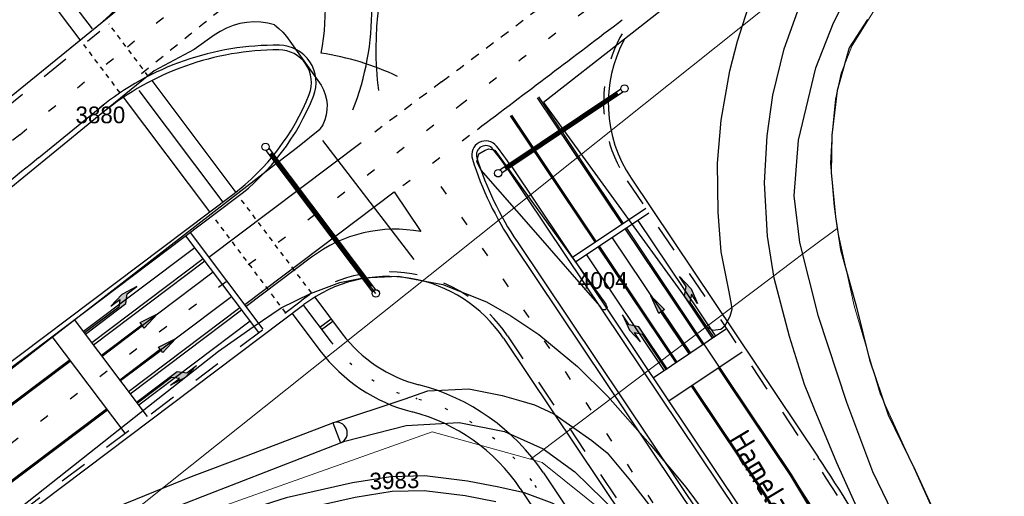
# Model space of a CAD drawing. Header units: metres. Extents: x 233874 to 239264, y 443832 to 448222.
# Tile 173 of 198: x 237658 to 237764, y 446718 to 446770. Entities that reach past the tile are written whole.
import ezdxf
from ezdxf.enums import TextEntityAlignment as Align

# ---------------------------------------------------------------- set-up
doc = ezdxf.new("R2010")
doc.units = ezdxf.units.M
doc.header["$MEASUREMENT"] = 0
for name, pattern in [('LIJN05-05', [1, 0.5, -0.5]), ('LIJN1-1', [2, 1, -1]), ('LIJN1-3', [4, 1, -3]), ('LIJNFPAD', [3, 0.3, -2.7])]:
    doc.linetypes.add(name, pattern=pattern)
doc.layers.add('G01 kadestrale perceelsgrens', color=73, linetype='Continuous', lineweight=0)
doc.layers.add('Z01 perceelnummer', color=73, linetype='Continuous', lineweight=13)
doc.layers.add('Goud-hulp', color=210, linetype='Continuous', plot=False)
for name, color, linetype in [('Goud-kadastrale grenzen', 13, 'Continuous'), ('Goud-markering', 7, 'Continuous'), ('Goud-ontwerp', 2, 'Continuous'), ('Goud-ontwerp-water', 131, 'Continuous'), ('INSTEEKSLOOT', 153, 'Continuous'), ('KANTVERH', 253, 'Continuous'), ('STRAATNAAM', 253, 'Continuous'), ('VRI-lantaarns', 162, 'Continuous')]:
    doc.layers.add(name, color=color, linetype=linetype)
doc.styles.get("Standard").update_dxf_attribs({"font": 'iso.shx'})
doc.styles.add('Styledgn001', font='dgn001.shx')
doc.linetypes.add('HAAIETAND50-R', pattern='A,0,-0.25,[122,wocad.shx,S=0.1,R=180,X=0,Y=0],-0.75', length=1)

# ---------------------------------------------------------------- blocks, each defined once
blk = doc.blocks.new('*U30')
at = {"layer": 'VRI-lantaarns', "color": 0}
for points in [[(0.35, 0.2), (19.4, 0.2)], [(0.35, -0.2), (19.4, -0.2)]]:
    blk.add_lwpolyline(points, dxfattribs=at)
at = {"layer": 'VRI-lantaarns', "color": 0, "linetype": 'LIJN1-1', "ltscale": 0.9, "const_width": 0.4}
blk.add_lwpolyline([(0.9, 0), (18.84, 0)], dxfattribs=at)
at = {"layer": 'VRI-lantaarns', "color": 0}
for centre in [(0, 0), (19.74, 0)]:
    blk.add_circle(centre, 0.4, dxfattribs=at)
blk = doc.blocks.new('*U31')
at = {"layer": 'VRI-lantaarns', "color": 0}
for points in [[(0.35, 0.2), (16.03, 0.2)], [(0.35, -0.2), (16.03, -0.2)]]:
    blk.add_lwpolyline(points, dxfattribs=at)
at = {"layer": 'VRI-lantaarns', "color": 0, "linetype": 'LIJN1-1', "ltscale": 0.9, "const_width": 0.4}
blk.add_lwpolyline([(0.9, 0), (15.48, 0)], dxfattribs=at)
at = {"layer": 'VRI-lantaarns', "color": 0}
for centre in [(0, 0), (16.38, 0)]:
    blk.add_circle(centre, 0.4, dxfattribs=at)
blk = doc.blocks.new('LA_7-5m')
blk.add_hatch(color=0).paths.add_polyline_path([(7.5, 0.375), (5.7, 0.675), (4, 0.375), (5.2, 0.375), (4.6, -0.225), (0, -0.225), (0, -0.375), (5.45, -0.375), (6.2, 0.375)])
at = {"color": 0}
blk.add_lwpolyline([(7.5, 0.375), (5.7, 0.675), (4, 0.375), (5.2, 0.375), (4.6, -0.225), (0, -0.225), (0, -0.375), (5.45, -0.375), (6.2, 0.375)], close=True, dxfattribs=at)
blk = doc.blocks.new('RD_7-5m')
blk.add_hatch(color=0).paths.add_polyline_path([(5.45, -0.375), (5.45, -0.075), (0, -0.075), (0, 0.075), (5.45, 0.075), (5.45, 0.375), (7.5, 0)])
at = {"color": 0}
blk.add_lwpolyline([(5.45, -0.375), (5.45, -0.075), (0, -0.075), (0, 0.075), (5.45, 0.075), (5.45, 0.375), (7.5, 0)], close=True, dxfattribs=at)
blk = doc.blocks.new('RA_7-5m')
blk.add_hatch(color=0).paths.add_polyline_path([(7.5, -0.375), (5.7, -0.675), (4, -0.375), (5.2, -0.375), (4.6, 0.225), (0, 0.225), (0, 0.375), (5.45, 0.375), (6.2, -0.375)])
at = {"color": 0}
blk.add_lwpolyline([(7.5, -0.375), (5.7, -0.675), (4, -0.375), (5.2, -0.375), (4.6, 0.225), (0, 0.225), (0, 0.375), (5.45, 0.375), (6.2, -0.375)], close=True, dxfattribs=at)
blk = doc.blocks.new('A$C1532452F')
at = {"layer": 'G01 kadestrale perceelsgrens'}
blk.add_line((237702.636, 446725.312), (237713.237, 446722.371), dxfattribs=at)
at = {"layer": 'G01 kadestrale perceelsgrens', "flags": 128}
for points in [[(237840.036, 446850.988), (237776.704, 446801.474), (237664.042, 446711.618)], [(237839.695, 446849.471), (237815.115, 446829.643), (237790.574, 446809.933), (237770.912, 446794.501), (237764.422, 446787.857), (237758.859, 446781.521), (237751.226, 446772.312), (237747.827, 446766.904), (237746.652, 446763.906), (237746.034, 446761.125), (237745.685, 446757.455), (237745.501, 446754.227), (237745.905, 446749.567), (237746.235, 446747.182)], [(237713.237, 446722.371), (237714.162, 446723.069), (237739.135, 446741.892), (237741.356, 446743.566), (237742.69, 446744.572), (237744.351, 446745.824), (237746.235, 446747.182)], [(237746.235, 446747.182), (237748.038, 446738.875), (237750.855, 446729.418), (237754.347, 446721.754), (237758.983, 446711.401), (237763, 446703.83), (237771.318, 446683.498), (237776.845, 446666.653), (237781.635, 446646.565), (237781.611, 446635.704), (237781.625, 446614.687)], [(237664.042, 446711.618), (237665.092, 446711.991), (237702.636, 446725.312)], [(237713.237, 446722.371), (237714.486, 446722.025), (237721.594, 446716.333), (237728.038, 446705.773)]]:
    blk.add_lwpolyline(points, dxfattribs=at)
at = {"layer": 'G01 kadestrale perceelsgrens', "style": 'Styledgn001'}
blk.add_text('3983', height=1.8, rotation=2.01258, dxfattribs=at).set_placement((237698.574, 446720.095), align=Align.MIDDLE_CENTER)
at = {"layer": 'Z01 perceelnummer', "linetype": 'Continuous', "lineweight": 13, "style": 'Styledgn001'}
for s, p in [('3880', (237666.935, 446759.421)), ('4004', (237721.002, 446741.61))]:
    blk.add_text(s, height=1.8, dxfattribs=at).set_placement(p, align=Align.MIDDLE_CENTER)

msp = doc.modelspace()

# ---------------------------------------------------------------- linework, layer by layer
at = {"layer": 'Goud-hulp', "linetype": 'Continuous'}
for p, q in [((237656.17, 446760.49), (237679.01, 446779.09)), ((237718.955, 446759.32), (237711.063, 446754.031)), ((237700.695, 446743.863), (237690.87, 446756.671)), ((237696.582, 446740.211), (237686.201, 446753.997)), ((237724.786, 446748.061), (237733.138, 446735.601)), ((237722.024, 446746.209), (237730.376, 446733.749)), ((237665.101, 446736.135), (237677.083, 446745.159)), ((237719.262, 446744.358), (237727.614, 446731.898)), ((237667.086, 446733.499), (237679.068, 446742.522)), ((237669.071, 446730.863), (237681.054, 446739.886)), ((237672.004, 446726.969), (237664.154, 446737.393)), ((237671.057, 446728.227), (237683.039, 446737.25)), ((237734.321, 446736.394), (237726.43, 446731.105)), ((237669.608, 446725.164), (237661.757, 446735.588)), ((237735.992, 446733.902), (237728.1, 446728.613)), ((237691.95, 446726.28), (237692.777, 446724.15))]:
    msp.add_line(p, q, dxfattribs=at)
msp.add_lwpolyline([(237723.54, 446747.226), (237731.892, 446734.765), (237741.268, 446720.641, -0.0694635), (237764.142, 446672.968, -0.0884941)], format="xyb", dxfattribs=at)
for centre, radius, start, end in [((237731.577, 446766.532), 35, 127.60482, 187.39075), ((237666.153, 446770.821), 30, 338.77106, 21.84835), ((237666.153, 446770.821), 25, 349.04543, 18.41348), ((237686.153, 446736.416), 30, 64.83237, 81.2876)]:
    msp.add_arc(centre, radius, start, end, dxfattribs=at)
at = {"layer": 'Goud-hulp', "color": 5, "linetype": 'Continuous'}
msp.add_point((237700.94, 446728.893), dxfattribs=at)
at = {"layer": 'Goud-markering'}
for p, q in [((237666.078, 446768.666), (237661.449, 446774.812)), ((237690.565, 446736.565), (237691.763, 446737.467)), ((237690.746, 446736.325), (237691.944, 446737.228))]:
    msp.add_line(p, q, dxfattribs=at)
at = {"layer": 'Goud-markering', "linetype": 'LIJN05-05'}
for p, q in [((237672.089, 446763.592), (237667.847, 446769.226)), ((237669.058, 446761.799), (237665.131, 446767.014)), ((237689.658, 446740.263), (237681.806, 446750.69)), ((237686.862, 446738.158), (237679.012, 446748.582))]:
    msp.add_line(p, q, dxfattribs=at)
at = {"layer": 'Goud-markering', "linetype": 'LIJN1-1', "ltscale": 3}
for p, q in [((237656.23, 446759.765), (237666.88, 446768.438)), ((237723.633, 446752.341), (237743.76, 446722.312)), ((237600.509, 446673.127), (237688.534, 446739.417)), ((237710.733, 446735.665), (237734.562, 446700.113))]:
    msp.add_line(p, q, dxfattribs=at)
at = {"layer": 'Goud-markering', "linetype": 'LIJN1-3'}
for p, q in [((237658.251, 446757.284), (237668.9, 446765.957)), ((237596.584, 446678.339), (237705.58, 446760.422)), ((237699.468, 446751.813), (237707.505, 446757.866)), ((237703.575, 446751.733), (237737.853, 446700.591))]:
    msp.add_line(p, q, dxfattribs=at)
at = {"layer": 'Goud-markering', "linetype": 'LIJN1-1'}
msp.add_line((237703.655, 446762.978), (237695.793, 446757.058), dxfattribs=at)
at = {"layer": 'Goud-markering', "linetype": 'Continuous'}
for p, q in [((237671.057, 446762.054), (237680.109, 446750.035)), ((237713.951, 446761.263), (237723.082, 446747.64)), ((237714.075, 446761.347), (237723.206, 446747.724)), ((237660.271, 446754.802), (237667.263, 446760.496)), ((237711.043, 446759.315), (237720.174, 446745.692)), ((237711.168, 446759.398), (237720.299, 446745.775)), ((237678.615, 446744.122), (237694.993, 446756.455)), ((237711.127, 446753.937), (237735.869, 446717.022)), ((237624.213, 446707.314), (237681.493, 446750.451)), ((237682.465, 446739.009), (237698.561, 446751.131)), ((237698.561, 446751.131), (237701.423, 446746.862)), ((237725.636, 446749.352), (237717.745, 446744.063)), ((237725.97, 446748.854), (237718.079, 446743.565)), ((237723.416, 446747.142), (237731.767, 446734.682)), ((237723.54, 446747.226), (237731.892, 446734.765)), ((237683.986, 446735.992), (237676.136, 446746.417)), ((237684.466, 446736.353), (237676.615, 446746.778)), ((237711.356, 446745.512), (237738.65, 446704.791)), ((237720.508, 446745.193), (237728.86, 446732.733)), ((237720.633, 446745.277), (237728.984, 446732.817)), ((237666.003, 446734.937), (237677.986, 446743.96)), ((237689.641, 446744.1), (237682.616, 446738.809)), ((237666.184, 446734.697), (237678.166, 446743.721)), ((237669.974, 446729.665), (237681.956, 446738.688)), ((237670.154, 446729.425), (237682.136, 446738.449)), ((237688.8, 446738.909), (237691.763, 446734.974))]:
    msp.add_line(p, q, dxfattribs=at)
at = {"layer": 'Goud-markering', "linetype": 'LIJNFPAD'}
msp.add_lwpolyline([(237728.915, 446696.863), (237713.367, 446720.061, 0.1843895), (237700.846, 446728.917, -0.1702101), (237691.763, 446734.974)], format="xyb", dxfattribs=at)
at = {"layer": 'Goud-markering', "linetype": 'LIJN1-3', "const_width": 0.3, "flags": 128}
msp.add_lwpolyline([(237606.765, 446690.137), (237663.697, 446733.012)], dxfattribs=at)
for points in [[(237733.5, 446732.232), (237741.268, 446720.641, -0.198101), (237769.496, 446580.918)], [(237730.592, 446730.283), (237738.361, 446718.693, -0.0647482), (237759.415, 446676.321)], [(237554.856, 446642.31, -0.003441), (237598.569, 446675.703), (237667.668, 446727.74)]]:
    msp.add_lwpolyline(points, format="xyb", dxfattribs=at)
at = {"layer": 'Goud-markering', "linetype": 'LIJN1-3'}
for centre, radius, start, end in [((238931.823, 445215.142), 2000, 127.604818, 129.15802), ((234697.709, 450754.507), 5000, 306.982728, 307.492305), ((238163.42, 446136.958), 800, 129.15802, 131.860463)]:
    msp.add_arc(centre, radius, start, end, dxfattribs=at)
at = {"layer": 'Goud-markering', "linetype": 'LIJN1-1'}
for centre, radius, start, end in [((238931.823, 445215.142), 1996.8, 128.310153, 129.15802), ((234697.709, 450754.507), 4996.8, 306.982728, 307.19823)]:
    msp.add_arc(centre, radius, start, end, dxfattribs=at)
at = {"layer": 'Goud-markering', "linetype": 'LIJN1-1', "ltscale": 3}
for centre, radius, start, end in [((237736.093, 446760.692), 15, 127.26288, 213.83214), ((237697.858, 446727.035), 15.5, 33.83214, 126.98273), ((237585.974, 446616.554), 189.951, 349.01103, 33.83214)]:
    msp.add_arc(centre, radius, start, end, dxfattribs=at)
at = {"layer": 'Goud-markering', "linetype": 'HAAIETAND50-R'}
msp.add_arc((234697.709, 450754.507), 5003.2, 306.982728, 307.206264, dxfattribs=at)
at = {"layer": 'Goud-markering', "linetype": 'Continuous'}
for centre, radius, start, end in [((237685.819, 446736.918), 30, 89.27798, 129.15802), ((237686.147, 446762.916), 4, 338.42888, 89.27798), ((237666.153, 446770.821), 25.5, 306.98273, 338.42888), ((237708.399, 446755.115), 1.5, 38.85908, 197.39009), ((237686.207, 446737.234), 30, 33.83214, 38.85908), ((238163.42, 446136.958), 796.8, 129.15802, 131.860463), ((237740.845, 446765.277), 35.5, 197.39009, 213.83214), ((237698.665, 446732.118), 15, 79.40513, 126.98273)]:
    msp.add_arc(centre, radius, start, end, dxfattribs=at)
at = {"layer": 'Goud-ontwerp', "linetype": 'Continuous'}
for p, q in [((237664.77, 446767.493), (237660.051, 446773.759)), ((237672.455, 446763.107), (237681.507, 446751.087)), ((237678.711, 446748.982), (237669.421, 446761.317)), ((237710.712, 446753.658), (237735.454, 446716.744)), ((237724.048, 446752.619), (237744.176, 446722.59)), ((237623.892, 446707.699), (237681.192, 446750.85)), ((237711.772, 446745.79), (237738.782, 446705.491)), ((237689.999, 446739.811), (237692.962, 446735.877)), ((237601.717, 446673.411), (237688.834, 446739.017)), ((237687.562, 446738.059), (237690.565, 446734.072)), ((237710.318, 446735.386), (237734.032, 446700.005)), ((237714.613, 446720.896), (237730.161, 446697.698)), ((237712.121, 446719.226), (237727.669, 446696.028))]:
    msp.add_line(p, q, dxfattribs=at)
for centre, radius, start, end in [((237657.47, 446780.894), 15, 309.15802, 36.80748), ((237736.093, 446760.692), 14.5, 151.71607, 213.83214), ((237686.153, 446736.416), 30, 90.01304, 129.15802), ((237686.147, 446762.916), 3.5, 338.42888, 90.01304), ((237666.153, 446770.821), 25, 306.98273, 338.42888), ((237708.399, 446755.115), 1, 38.85908, 197.39009), ((237686.207, 446737.234), 29.5, 33.83214, 38.85908), ((237740.845, 446765.277), 35, 197.39009, 213.83214), ((237697.858, 446727.035), 15, 33.83214, 126.98273), ((237704.944, 446744.9), 15, 216.98273, 255.6217), ((237704.944, 446744.9), 18, 216.98273, 255.6217), ((237704.944, 446744.9), 18, 216.98273, 255.6217), ((237695.508, 446708.09), 23, 33.83214, 75.6217), ((237695.508, 446708.09), 20, 33.83214, 75.6217), ((237585.974, 446616.554), 190.451, 29.87861, 33.83126)]:
    msp.add_arc(centre, radius, start, end, dxfattribs=at)
at = {"layer": 'Goud-ontwerp-water', "linetype": 'Continuous'}
msp.add_arc((237692.363, 446725.215), 1.142, 291.21605, 111.21605, dxfattribs=at)
at = {"layer": 'INSTEEKSLOOT'}
for points in [[(237772.41, 446668.57), (237769.23, 446678.52), (237765.93, 446687.76), (237761.28, 446697.51), (237755.92, 446708.93), (237750.06, 446721.03), (237747.26, 446728.47), (237744.21, 446737.72), (237742.2, 446745.68), (237741.59, 446750.72), (237742.07, 446756.72), (237743.92, 446764.47), (237745.82, 446769.33), (237748.28, 446774.15), (237753.57, 446780.4), (237761.67, 446789.38), (237767.45, 446795.15), (237774.93, 446801.75), (237788.15, 446812.27)], [(237749.5, 446769.69), (237747.52, 446766.65), (237746.23, 446762.05), (237745.67, 446757.25), (237745.58, 446753.24), (237746.05, 446748.45), (237746.59, 446744.94), (237748.31, 446738.73), (237749.69, 446733.08), (237751.73, 446727.15), (237754.63, 446721.19), (237757.82, 446714.2), (237762.31, 446705.32), (237766.67, 446695.35)], [(237682.669, 446722.751), (237691.95, 446726.28)], [(237674.344, 446716.969), (237677.99, 446718.41), (237692.777, 446724.15)], [(237651.87, 446706.96), (237657.33, 446710.94), (237661.25, 446713.43), (237667.68, 446716.81), (237676.75, 446720.5), (237682.669, 446722.751)]]:
    msp.add_lwpolyline(points, dxfattribs=at)
at = {"layer": 'INSTEEKSLOOT', "color": 13}
for points in [[(237691.95, 446726.28), (237699.63, 446728.84), (237702.17, 446729.73), (237706.59, 446729.95), (237710.19, 446729.24), (237711.915, 446728.725)], [(237711.915, 446728.725), (237713.64, 446728.21), (237715.72, 446727.26), (237719.81, 446724.4), (237721.47, 446723.05), (237723.98, 446720.03), (237728.42, 446714.28), (237734.69, 446705.08), (237737.89, 446699.75), (237741.76, 446691.97), (237745.49, 446684.33), (237749.4, 446673.8), (237751.88, 446665.71), (237753.82, 446658.66), (237755.69, 446650.62), (237757.34, 446640.21), (237757.98, 446630.19), (237758.67, 446619.15), (237758.75, 446618.16), (237757.86, 446611.27)], [(237692.777, 446724.15), (237693.24, 446724.33), (237699.85, 446725.99), (237705.56, 446726.34), (237710.44, 446725.36)], [(237710.44, 446725.36), (237714.59, 446723.5), (237718, 446721), (237722.57, 446716.55), (237729.17, 446707.59), (237733.63, 446699.78), (237737.94, 446691.37), (237742.72, 446680.6), (237747.14, 446667.72), (237749.14, 446661.61), (237751.21, 446651.82), (237753.6, 446636), (237754.21, 446624.69), (237754.77, 446616.37)]]:
    msp.add_lwpolyline(points, dxfattribs=at)
at = {"layer": 'KANTVERH', "color": 13}
for p, q in [((237686.98, 446767.87), (237690.69, 446762.62)), ((237688.15, 446755.95), (237690.56, 446757.87))]:
    msp.add_line(p, q, dxfattribs=at)
for points in [[(237666.942, 446769.263), (237679.01, 446779.09), (237662.83, 446802.53)], [(237751.11, 446711.43), (237748.47, 446716.9), (237746.19, 446721.97), (237743.77, 446727.77), (237742.72, 446730.42), (237741.08, 446735.59), (237739.45, 446741.85), (237738.72, 446746.37), (237738.42, 446752.11), (237738.69, 446757.18), (237739.3, 446761.55), (237740.51, 446766.53), (237742.3, 446771.53), (237745.18, 446777.5), (237746.62, 446780.02)], [(237723.324, 446767.563), (237714.63, 446760.75), (237732.16, 446736.63), (237732.85, 446736.27), (237733.7, 446736.38), (237734.19, 446736.75), (237734.7, 446737.78), (237734.93, 446738.52), (237734.82, 446739.25), (237734.56, 446740.55), (237733.76, 446744.68), (237733.42, 446748.96), (237733.35, 446754.23), (237733.73, 446758.84), (237734.66, 446764.15), (237735.49, 446767.35), (237736.65, 446770.93), (237737.99, 446774.44), (237738.89, 446776.53), (237739.08, 446777.12)], [(237685.69, 446769.12), (237684.95, 446769.29), (237684.2, 446769.39), (237683.44, 446769.42), (237682.69, 446769.37), (237681.94, 446769.24), (237681.21, 446769.03), (237680.5, 446768.76), (237679.83, 446768.41), (237679.19, 446768)], [(237685.69, 446769.12), (237686.15, 446768.73), (237686.58, 446768.31), (237686.98, 446767.87)], [(237679.19, 446768), (237677.03, 446766.44), (237672.71, 446764.15), (237667.216, 446759.67)], [(237690.69, 446762.62), (237690.95, 446762.13), (237691.14, 446761.61), (237691.27, 446761.08), (237691.33, 446760.53), (237691.32, 446759.98), (237691.24, 446759.43), (237691.1, 446758.9)], [(237691.1, 446758.9), (237690.86, 446758.37), (237690.56, 446757.87)], [(237650.89, 446727.11), (237685.57, 446753.97), (237688.15, 446755.95)], [(237721.46, 446738.67), (237721.27, 446738.45), (237720.98, 446738.46), (237720.67, 446738.87), (237713.53, 446747.07), (237707.93, 446753.47), (237707.46, 446754.36), (237707.67, 446755.24), (237708.36, 446755.63), (237708.73, 446755.78), (237709.39, 446755.63), (237721.34, 446739.07), (237721.46, 446738.67)], [(237601.717, 446673.411), (237631.9, 446696.86), (237649.39, 446710.34), (237657.69, 446716.67), (237672.11, 446728.07), (237679.65, 446733.99), (237683.36, 446736.61), (237686.38, 446738.65), (237689.54, 446740.22), (237692.71, 446741.37), (237695.22, 446741.9), (237699, 446742.08), (237703.78, 446741.16), (237708.5, 446739.31), (237711.11, 446737.79), (237714.11, 446735.8), (237718.28, 446732.36), (237721.54, 446729.13)], [(237721.54, 446729.13), (237726.11, 446723.96), (237729.94, 446719.36), (237734.61, 446713.1), (237739.89, 446705.25), (237743.97, 446698.45), (237747.87, 446690.76), (237751.41, 446683.19), (237754.45, 446675.01), (237756.44, 446668.82), (237758.29, 446662.59), (237759.59, 446657.51), (237761.34, 446647.92), (237762.82, 446639), (237763.64, 446629.88), (237764.04, 446620.51), (237764.17, 446614.26), (237764.18, 446612.49)], [(237730.83, 446703.49), (237729.41, 446705.53), (237727.99, 446707.18), (237724.75, 446710.59), (237720.86, 446714.03), (237717.22, 446716.76), (237715.56, 446717.65), (237712.56, 446718.77), (237710.288, 446719.266)]]:
    msp.add_lwpolyline(points, dxfattribs=at)
at = {"layer": 'KANTVERH'}
for points in [[(237736.77, 446778.1), (237723.324, 446767.563)], [(237656.17, 446760.49), (237666.942, 446769.263)], [(237667.216, 446759.67), (237642.62, 446739.61)], [(237710.288, 446719.266), (237709.81, 446719.37), (237706.45, 446720.02), (237701.86, 446720.57), (237698.2, 446720.48), (237694.06, 446719.82), (237686.92, 446718.23), (237679.6, 446715.89), (237675.235, 446713.875)], [(237709.51, 446717.8), (237706.2, 446718.44), (237701.78, 446718.97), (237698.34, 446718.89), (237694.36, 446718.25), (237687.34, 446716.68), (237680.18, 446714.4), (237675.904, 446712.426)]]:
    msp.add_lwpolyline(points, dxfattribs=at)

# ---------------------------------------------------------------- block references
at = {"layer": 'Goud-kadastrale grenzen', "linetype": 'Continuous'}
msp.add_blockref('A$C1532452F', (0, 0), dxfattribs=at)
at = {"layer": 'Goud-markering'}
for name, p, rotation in [('RA_7-5m', (237733.138, 446735.601), 124), ('LA_7-5m', (237665.101, 446736.135), 36.98272785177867), ('RD_7-5m', (237730.376, 446733.749), 124), ('RD_7-5m', (237667.086, 446733.499), 37), ('LA_7-5m', (237727.614, 446731.898), 123.8321372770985), ('RD_7-5m', (237669.071, 446730.863), 37), ('RA_7-5m', (237671.057, 446728.227), 37)]:
    msp.add_blockref(name, p, dxfattribs=dict(at, rotation=rotation))
at = {"layer": 'VRI-lantaarns'}
for name, p, rotation in [('*U31', (237709.738, 446753.143), 33.83213727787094), ('*U30', (237684.705, 446755.983), 306.9827278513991)]:
    msp.add_blockref(name, p, dxfattribs=dict(at, rotation=rotation))

# ---------------------------------------------------------------- texts
at = {"layer": 'STRAATNAAM'}
msp.add_text('Hamelandweg', height=2.5, rotation=300.9245, dxfattribs=at).set_placement((237734.4, 446724.5))

doc.saveas('drawing.dxf')
